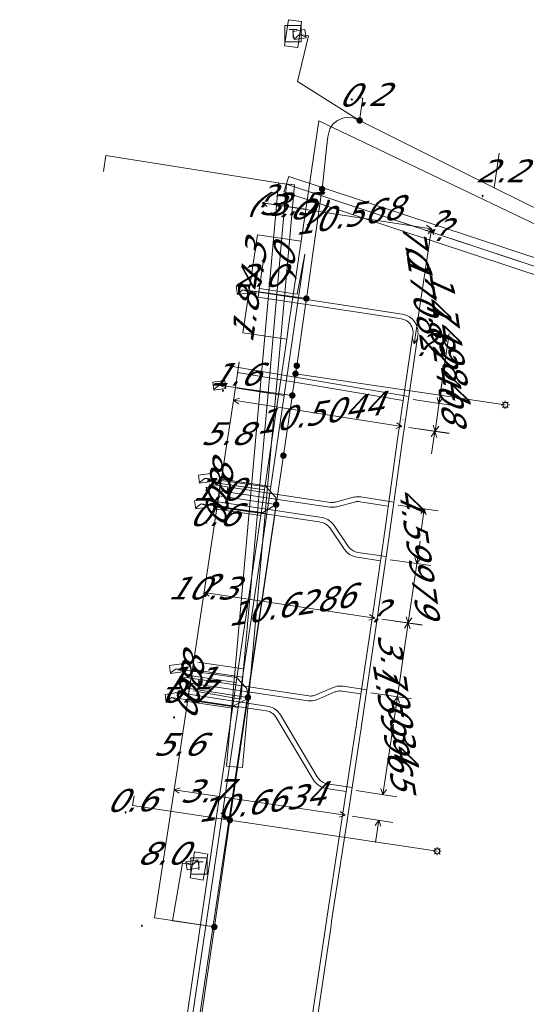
# Model space of a CAD drawing. Header units: metres. Extents: x 124576 to 133557, y 395865 to 402386.
# Tile 125 of 256: x 126336 to 126368, y 399528 to 399589. Entities that reach past the tile are written whole.
import ezdxf
from ezdxf.enums import TextEntityAlignment as Align

# ---------------------------------------------------------------- set-up
doc = ezdxf.new("R2010")
doc.units = ezdxf.units.M
doc.header["$MEASUREMENT"] = 0
for name, color, linetype, lineweight, true_color in [('LG_Datatransport_Reggefiber_Operator_BV', 3, 'Continuous', 13, 0x00ff00), ('LG_Datatransport_Ziggo_BV', 3, 'Continuous', 13, 0x00ff00), ('LG_Laag_Spanning', 7, 'Continuous', 13, 0x960000), ('LG_Laag_Spanning_Enexis_Netbeheer_BV', 7, 'Continuous', 13, 0x960000), ('LG_unet-4_Brabant_Water', 5, 'Continuous', 13, 0x0000ff), ('LG_warmte_Ennatuurlijk_BV', 7, 'Continuous', 13, 0x008080), ('MV_Datatransport_lijn', 3, 'Continuous', 0, 0x00ff00), ('MV_warmte_lijn', 7, 'Continuous', 0, 0x008080)]:
    doc.layers.add(name, color=color, linetype=linetype, lineweight=lineweight, true_color=true_color)
for name, color, linetype, lineweight in [('LG_Laag_Spanning_P_Enexis_Netbeheer_BV', 7, 'Continuous', 0), ('MV_Datatransport', 7, 'Continuous', 0), ('MV_Laag_Spanning', 7, 'Continuous', 0), ('MV_Laag_Spanning_lijn', 7, 'Continuous', 0), ('MV_Laag_Spanning_pijl', 7, 'Continuous', 0), ('MV_unet-4', 7, 'Continuous', 0), ('MV_warmte', 7, 'Continuous', 0)]:
    doc.layers.add(name, color=color, linetype=linetype, lineweight=lineweight)
doc.styles.add('Klic_Annotatie', font='verdanai.ttf', dxfattribs={"oblique": 20, "height": 1.4})

# ---------------------------------------------------------------- blocks, each defined once
blk = doc.blocks.new('Mof')
at = {"layer": 'LG_Laag_Spanning_P_Enexis_Netbeheer_BV'}
h = blk.add_hatch(color=256, dxfattribs=at)
edge = h.paths.add_edge_path()
edge.add_arc((0, 0), 2, 0, 360)
blk = doc.blocks.new('DeliveryPoint')
at = {"layer": 'LG_Laag_Spanning_P_Enexis_Netbeheer_BV', "flags": 128}
blk.add_lwpolyline([(-3.75, -2.5), (3.75, -2.5), (3.75, 2.5), (-3.75, 2.5), (-3.75, -2.5)], close=True, dxfattribs=at)
blk.add_lwpolyline([(-3.75, 2.5), (-3.75, 2.16), (0, 0), (3.75, 2.16)], dxfattribs=at)
blk = doc.blocks.new('Streetlight')
at = {"layer": 'LG_Laag_Spanning_P_Enexis_Netbeheer_BV'}
for p, q in [((-1.77, 1.77), (-1.06, 1.06)), ((0, 2.5), (0, 1.5)), ((1.77, 1.77), (1.06, 1.06)), ((-1.06, -1.06), (-1.77, -1.77)), ((0, -1.5), (0, -2.5)), ((1.06, -1.06), (1.77, -1.77))]:
    blk.add_line(p, q, dxfattribs=at)
at = {"layer": 'LG_Laag_Spanning_P_Enexis_Netbeheer_BV', "flags": 128}
for points in [[(-2.5, 0), (-1.5, 0)], [(1.5, 0), (2.5, 0)]]:
    blk.add_lwpolyline(points, dxfattribs=at)
at = {"layer": 'LG_Laag_Spanning_P_Enexis_Netbeheer_BV'}
blk.add_circle((0, 0), 1.5, dxfattribs=at)
blk = doc.blocks.new('Aansluitkast_1')
at = {"layer": 'LG_Laag_Spanning_P_Enexis_Netbeheer_BV'}
for p, q in [((-2.5, 2.5), (2.5, 2.5)), ((0, -2.5), (0, 2.5))]:
    blk.add_line(p, q, dxfattribs=at)
at = {"layer": 'LG_Laag_Spanning_P_Enexis_Netbeheer_BV', "flags": 128}
blk.add_lwpolyline([(-5, -5), (5, -5), (5, 5), (-5, 5), (-5, -5)], close=True, dxfattribs=at)
blk = doc.blocks.new('m_pijl')
at = {"layer": 'MV_Laag_Spanning_pijl'}
blk.add_hatch(color=7, dxfattribs=at).paths.add_polyline_path([(-1, -0.33), (-1, 0), (-1, 0.33), (0, 0)])
at = {"layer": 'MV_Laag_Spanning_pijl', "flags": 128}
blk.add_lwpolyline([(-1, 0), (-1, 0.33), (0, 0), (-1, -0.33), (-1, 0)], close=True, dxfattribs=at)

msp = doc.modelspace()

# ---------------------------------------------------------------- linework, layer by layer
at = {"layer": 'LG_Datatransport_Reggefiber_Operator_BV'}
for p, q in [((126352.76, 399578.322), (126353.074, 399579.271)), ((126353.074, 399579.271), (126402.556, 399562.876)), ((126349.22, 399542.919), (126352.42, 399578.844)), ((126350.216, 399542.83), (126353.416, 399578.756)), ((126351.787, 399565.915), (126352.917, 399578.797)), ((126352.42, 399578.844), (126353.416, 399578.756)), ((126352.917, 399578.797), (126378.806, 399570.219)), ((126352.76, 399578.322), (126402.241, 399561.927)), ((126350.01, 399566.198), (126351.787, 399565.915)), ((126351.285, 399560.251), (126351.787, 399565.915)), ((126349.157, 399560.564), (126351.285, 399560.251)), ((126351.133, 399558.533), (126351.285, 399560.251)), ((126348.895, 399558.835), (126351.133, 399558.533)), ((126350.281, 399548.91), (126351.133, 399558.533)), ((126347.456, 399549.333), (126350.281, 399548.91)), ((126349.22, 399542.919), (126350.216, 399542.83))]:
    msp.add_line(p, q, dxfattribs=at)
at = {"layer": 'LG_Datatransport_Reggefiber_Operator_BV', "flags": 128}
for points in [[(126341.641, 399579.578), (126341.791, 399580.567), (126352.917, 399578.797)], [(126352.916, 399578.796), (126378.806, 399570.219), (126402.398, 399562.401), (126402.556, 399562.349), (126402.968, 399562.279)], [(126347.187, 399547.556), (126350.115, 399547.048), (126350.281, 399548.91)]]:
    msp.add_lwpolyline(points, dxfattribs=at)
at = {"layer": 'LG_Datatransport_Ziggo_BV'}
for p, q in [((126351.141, 399575.67), (126353.825, 399575.274)), ((126353.053, 399570.039), (126353.825, 399575.274)), ((126350.237, 399569.637), (126352.936, 399569.24)), ((126352.936, 399569.24), (126353.053, 399570.039)), ((126351.567, 399559.945), (126352.936, 399569.24)), ((126348.844, 399560.346), (126351.567, 399559.945)), ((126351.334, 399558.362), (126351.567, 399559.945)), ((126348.607, 399558.764), (126351.334, 399558.362)), ((126349.819, 399548.073), (126351.334, 399558.362)), ((126347.065, 399548.479), (126349.819, 399548.073)), ((126349.586, 399546.49), (126349.819, 399548.073)), ((126344.979, 399515.221), (126349.586, 399546.49)), ((126349.586, 399546.49), (126346.828, 399546.896))]:
    msp.add_line(p, q, dxfattribs=at)
at = {"layer": 'LG_Datatransport_Ziggo_BV', "flags": 128}
for points in [[(126381.172, 399585.035), (126380.398, 399580.311), (126380.108, 399579.478), (126379.488, 399578.289), (126378.823, 399577.4), (126378.017, 399576.602), (126377.014, 399575.878), (126376.112, 399575.413), (126374.682, 399574.954), (126372.924, 399574.719), (126371.157, 399574.922), (126354.921, 399582.701), (126353.825, 399575.274)], [(126371.157, 399574.922), (126354.921, 399582.701), (126353.825, 399575.274), (126353.053, 399570.039), (126352.936, 399569.24), (126351.567, 399559.945), (126351.334, 399558.362), (126349.819, 399548.073), (126349.586, 399546.49), (126346.828, 399546.896)], [(126347.065, 399548.479), (126349.819, 399548.073), (126351.334, 399558.362), (126351.567, 399559.945), (126352.936, 399569.24), (126353.053, 399570.039), (126353.825, 399575.274), (126354.921, 399582.701), (126371.157, 399574.922)], [(126348.607, 399558.764), (126351.334, 399558.362), (126351.567, 399559.945), (126352.936, 399569.24), (126353.053, 399570.039), (126353.825, 399575.274), (126354.921, 399582.701), (126371.157, 399574.922)], [(126348.844, 399560.346), (126351.567, 399559.945), (126352.936, 399569.24), (126353.053, 399570.039), (126353.825, 399575.274), (126354.921, 399582.701), (126371.157, 399574.922)], [(126350.237, 399569.637), (126352.936, 399569.24), (126353.053, 399570.039), (126353.825, 399575.274), (126354.921, 399582.701), (126371.157, 399574.922)], [(126371.157, 399574.922), (126354.921, 399582.701), (126353.825, 399575.274), (126351.141, 399575.67)]]:
    msp.add_lwpolyline(points, dxfattribs=at)
at = {"layer": 'LG_Laag_Spanning', "flags": 128}
for points in [[(126353.604, 399587.21), (126353.605, 399587.21), (126353.606, 399587.211), (126353.608, 399587.211), (126353.609, 399587.212), (126353.61, 399587.213), (126353.611, 399587.214), (126353.611, 399587.215), (126353.612, 399587.216), (126353.613, 399587.217), (126353.613, 399587.219), (126353.851, 399588.801), (126353.851, 399588.802), (126353.851, 399588.803), (126353.851, 399588.804), (126353.85, 399588.806), (126353.85, 399588.807), (126353.849, 399588.808), (126353.848, 399588.809), (126353.848, 399588.81), (126353.846, 399588.81), (126353.845, 399588.811), (126353.844, 399588.812), (126353.842, 399588.812), (126353.052, 399588.931), (126353.05, 399588.931), (126353.049, 399588.931), (126353.048, 399588.931), (126353.047, 399588.93), (126353.045, 399588.93), (126353.044, 399588.929), (126353.043, 399588.928), (126353.042, 399588.928), (126353.042, 399588.926), (126353.041, 399588.925), (126353.041, 399588.924), (126353.04, 399588.922), (126352.802, 399587.34), (126352.802, 399587.339), (126352.802, 399587.338), (126352.802, 399587.337), (126352.803, 399587.336), (126352.803, 399587.334), (126352.804, 399587.333), (126352.805, 399587.332), (126352.806, 399587.331), (126352.807, 399587.331), (126352.808, 399587.33), (126352.809, 399587.33), (126352.811, 399587.329), (126353.602, 399587.21), (126353.603, 399587.21), (126353.604, 399587.21)], [(126347.784, 399535.895), (126347.785, 399535.895), (126347.786, 399535.896), (126347.787, 399535.896), (126347.789, 399535.897), (126347.79, 399535.897), (126347.79, 399535.898), (126347.791, 399535.899), (126347.792, 399535.9), (126347.792, 399535.902), (126347.793, 399535.903), (126348.071, 399537.479), (126348.071, 399537.481), (126348.071, 399537.482), (126348.071, 399537.483), (126348.07, 399537.484), (126348.07, 399537.485), (126348.069, 399537.487), (126348.069, 399537.488), (126348.068, 399537.488), (126348.067, 399537.489), (126348.066, 399537.49), (126348.064, 399537.49), (126348.063, 399537.491), (126347.275, 399537.63), (126347.274, 399537.63), (126347.272, 399537.63), (126347.271, 399537.63), (126347.27, 399537.629), (126347.269, 399537.629), (126347.268, 399537.628), (126347.267, 399537.628), (126347.266, 399537.627), (126347.265, 399537.626), (126347.264, 399537.625), (126347.264, 399537.623), (126347.263, 399537.622), (126346.985, 399536.046), (126346.985, 399536.045), (126346.985, 399536.043), (126346.985, 399536.042), (126346.986, 399536.041), (126346.986, 399536.04), (126346.987, 399536.039), (126346.987, 399536.037), (126346.988, 399536.037), (126346.989, 399536.036), (126346.99, 399536.035), (126346.992, 399536.035), (126346.993, 399536.034), (126347.781, 399535.895), (126347.783, 399535.895), (126347.784, 399535.895)]]:
    msp.add_lwpolyline(points, dxfattribs=at)
at = {"layer": 'LG_Laag_Spanning_Enexis_Netbeheer_BV'}
for p, q in [((126353.48, 399567.107), (126366.402, 399565.185)), ((126349.435, 399539.587), (126362.208, 399537.669))]:
    msp.add_line(p, q, dxfattribs=at)
at = {"layer": 'LG_Laag_Spanning_Enexis_Netbeheer_BV', "flags": 128}
for points in [[(126357.429, 399582.719), (126353.594, 399585.123), (126354.269, 399587.929), (126353.722, 399588.011)], [(126352.73, 399562.058), (126353.27, 399565.696), (126353.28, 399565.764), (126353.48, 399567.107), (126353.553, 399567.599), (126354.068, 399571.199), (126354.146, 399571.743), (126354.206, 399572.156), (126354.569, 399574.665), (126355.064, 399578.13), (126355.114, 399578.486), (126355.396, 399581.015), (126355.468, 399581.7), (126355.59, 399582.198), (126355.783, 399582.493), (126356.063, 399582.713), (126356.394, 399582.851), (126356.484, 399582.873), (126356.745, 399582.906), (126357.004, 399582.872), (126357.067, 399582.856), (126357.429, 399582.719), (126358.454, 399582.206), (126365.806, 399578.525), (126373.303, 399574.819)], [(126353.553, 399567.599), (126354.068, 399571.199), (126354.146, 399571.743), (126354.206, 399572.156), (126354.569, 399574.665), (126355.064, 399578.13), (126355.114, 399578.486), (126355.396, 399581.015), (126355.468, 399581.7), (126355.59, 399582.198), (126355.783, 399582.493), (126356.063, 399582.713), (126356.394, 399582.851), (126356.484, 399582.873), (126356.745, 399582.906), (126357.004, 399582.872), (126357.067, 399582.856), (126357.429, 399582.719), (126358.454, 399582.206), (126365.806, 399578.525), (126373.303, 399574.819)], [(126355.114, 399578.486), (126355.396, 399581.015), (126355.468, 399581.7), (126355.59, 399582.198), (126355.783, 399582.493), (126356.063, 399582.713), (126356.394, 399582.851), (126356.484, 399582.873), (126356.745, 399582.906), (126357.004, 399582.872), (126357.067, 399582.856), (126357.429, 399582.719), (126358.454, 399582.206), (126365.806, 399578.525), (126373.303, 399574.819)], [(126355.114, 399578.486), (126355.396, 399581.015), (126355.468, 399581.7), (126355.59, 399582.198), (126355.783, 399582.493), (126356.063, 399582.713), (126356.394, 399582.851), (126356.484, 399582.873), (126356.745, 399582.906), (126357.004, 399582.872), (126357.067, 399582.856), (126357.429, 399582.719), (126358.454, 399582.206), (126365.806, 399578.525), (126373.303, 399574.819)], [(126347.537, 399526.56), (126348.476, 399533.005), (126349.435, 399539.587), (126349.453, 399539.709), (126350.545, 399547.155), (126350.617, 399547.649), (126350.632, 399547.748), (126352.277, 399558.969), (126352.287, 399559.037), (126352.73, 399562.058), (126353.27, 399565.696), (126353.28, 399565.764), (126353.48, 399567.107), (126353.553, 399567.599), (126354.068, 399571.199), (126354.146, 399571.743), (126354.206, 399572.156), (126354.569, 399574.665), (126355.064, 399578.13), (126355.114, 399578.486)], [(126353.553, 399567.599), (126354.068, 399571.199), (126354.146, 399571.743), (126354.206, 399572.156), (126354.569, 399574.665), (126355.064, 399578.13), (126355.114, 399578.486)], [(126354.146, 399571.743), (126351.223, 399572.146), (126350.232, 399572.283)], [(126347.537, 399526.56), (126348.476, 399533.005), (126349.435, 399539.587), (126349.453, 399539.709), (126350.545, 399547.155), (126350.617, 399547.649), (126350.632, 399547.748), (126352.277, 399558.969), (126352.287, 399559.037), (126352.73, 399562.058), (126353.27, 399565.696), (126353.28, 399565.764), (126353.48, 399567.107), (126353.553, 399567.599)], [(126352.73, 399562.058), (126353.27, 399565.696), (126353.28, 399565.764), (126353.48, 399567.107), (126353.553, 399567.599)], [(126353.28, 399565.764), (126349.773, 399566.254), (126348.783, 399566.393)], [(126347.537, 399526.56), (126348.476, 399533.005), (126349.435, 399539.587), (126349.453, 399539.709), (126350.545, 399547.155), (126350.617, 399547.649), (126350.632, 399547.748), (126352.277, 399558.969), (126352.287, 399559.037), (126352.73, 399562.058), (126336.485, 399453.421)], [(126347.537, 399526.56), (126348.476, 399533.005), (126349.435, 399539.587), (126349.453, 399539.709), (126350.545, 399547.155), (126350.617, 399547.649), (126350.632, 399547.748), (126352.277, 399558.969), (126352.287, 399559.037), (126352.73, 399562.058), (126336.485, 399453.421)], [(126347.537, 399526.56), (126348.476, 399533.005), (126349.435, 399539.587), (126349.453, 399539.709), (126350.545, 399547.155), (126350.617, 399547.649), (126350.632, 399547.748), (126352.277, 399558.969), (126352.287, 399559.037), (126352.73, 399562.058), (126336.485, 399453.421)], [(126347.537, 399526.56), (126348.476, 399533.005), (126349.435, 399539.587), (126349.453, 399539.709), (126350.545, 399547.155), (126350.617, 399547.649), (126350.632, 399547.748), (126352.277, 399558.969), (126352.287, 399559.037), (126352.73, 399562.058)], [(126347.537, 399526.56), (126348.476, 399533.005), (126349.435, 399539.587), (126349.453, 399539.709), (126350.545, 399547.155), (126350.617, 399547.649), (126350.632, 399547.748), (126352.277, 399558.969), (126352.287, 399559.037), (126352.73, 399562.058)], [(126352.287, 399559.037), (126352.267, 399559.477), (126351.67, 399560.133), (126348.898, 399560.521), (126347.908, 399560.659)], [(126352.287, 399559.037), (126351.467, 399558.546), (126351.374, 399558.559), (126348.657, 399558.939), (126347.666, 399559.077)], [(126350.545, 399547.155), (126350.481, 399547.703), (126349.832, 399548.373), (126347.107, 399548.777), (126346.117, 399548.924)], [(126350.545, 399547.155), (126350.487, 399547.049), (126349.572, 399546.591), (126346.835, 399546.998), (126345.846, 399547.145)], [(126348.476, 399533.005), (126345.903, 399533.387), (126346.511, 399536.939), (126347.134, 399536.832)]]:
    msp.add_lwpolyline(points, dxfattribs=at)
at = {"layer": 'LG_unet-4_Brabant_Water'}
for p, q in [((126349.77, 399566.24), (126352.77, 399565.76)), ((126348.91, 399560.6), (126351.95, 399560.15)), ((126348.65, 399558.87), (126351.7, 399558.46)), ((126347.12, 399548.88), (126350.22, 399548.41)), ((126346.83, 399547), (126349.94, 399546.54))]:
    msp.add_line(p, q, dxfattribs=at)
at = {"layer": 'LG_unet-4_Brabant_Water', "flags": 128}
for points in [[(126354.06, 399574.47), (126352.77, 399565.76), (126351.95, 399560.15), (126351.7, 399558.46), (126350.29, 399548.91), (126350.22, 399548.41), (126350.02, 399547.06), (126349.94, 399546.54), (126345.45, 399516.15), (126345.4, 399515.75), (126343.75, 399504.58), (126342.97, 399499.32)], [(126351.25, 399572.35), (126353.58, 399572.02), (126354.06, 399574.47)]]:
    msp.add_lwpolyline(points, dxfattribs=at)
at = {"layer": 'LG_warmte_Ennatuurlijk_BV'}
for p, q in [((126350.531, 399572.237), (126351.223, 399572.131)), ((126351.268, 399572.427), (126351.177, 399571.834)), ((126350.014, 399567.781), (126349.913, 399567.19)), ((126349.273, 399567.604), (126349.963, 399567.486)), ((126360.106, 399565.457), (126349.913, 399567.19)), ((126360.465, 399565.699), (126349.963, 399567.486)), ((126348.893, 399560.49), (126348.803, 399559.897)), ((126348.156, 399560.298), (126348.848, 399560.194)), ((126348.005, 399559.31), (126348.697, 399559.205)), ((126348.742, 399559.502), (126348.652, 399558.909)), ((126346.346, 399548.435), (126347.038, 399548.331)), ((126347.083, 399548.627), (126346.994, 399548.034)), ((126346.932, 399547.639), (126346.843, 399547.046)), ((126346.195, 399547.447), (126346.888, 399547.342))]:
    msp.add_line(p, q, dxfattribs=at)
at = {"layer": 'LG_warmte_Ennatuurlijk_BV', "flags": 128}
for points in [[(126360.94, 399568.933), (126361.009, 399569.453), (126361.024, 399569.593), (126361.023, 399569.715), (126361.01, 399569.83), (126360.981, 399569.963), (126360.918, 399570.13), (126360.844, 399570.265), (126360.767, 399570.371), (126360.659, 399570.486), (126360.499, 399570.611), (126360.381, 399570.678), (126360.215, 399570.744), (126360.056, 399570.781), (126351.223, 399572.131)], [(126360.623, 399568.979), (126360.712, 399569.492), (126360.724, 399569.607), (126360.723, 399569.697), (126360.714, 399569.781), (126360.692, 399569.878), (126360.645, 399570.005), (126360.59, 399570.104), (126360.536, 399570.18), (126360.456, 399570.264), (126360.332, 399570.361), (126360.251, 399570.407), (126360.126, 399570.457), (126360, 399570.486), (126351.177, 399571.834)], [(126354.511, 399527.481), (126355.384, 399533.388), (126355.387, 399533.409), (126355.426, 399533.662), (126356.293, 399539.348), (126357.202, 399545.269), (126357.206, 399545.294), (126357.244, 399545.554), (126358.073, 399551.203), (126358.93, 399557.12), (126358.932, 399557.132), (126358.971, 399557.409), (126359.755, 399563.064), (126360.623, 399568.979)], [(126354.827, 399527.433), (126355.665, 399533.098), (126355.701, 399533.341), (126355.704, 399533.361), (126356.609, 399539.3), (126357.482, 399544.987), (126357.518, 399545.221), (126357.522, 399545.246), (126358.39, 399551.157), (126359.207, 399556.799), (126359.247, 399557.074), (126359.249, 399557.087), (126360.071, 399563.018), (126360.94, 399568.933)], [(126359.183, 399558.945), (126357.463, 399559.216), (126357.404, 399559.223), (126357.36, 399559.226), (126357.317, 399559.227), (126357.265, 399559.224), (126357.223, 399559.22), (126357.16, 399559.21), (126357.108, 399559.198), (126356.018, 399558.904), (126355.964, 399558.892), (126355.895, 399558.88), (126355.819, 399558.873), (126355.75, 399558.87), (126355.676, 399558.872), (126355.594, 399558.879), (126348.803, 399559.897)], [(126359.541, 399559.197), (126357.504, 399559.513), (126357.432, 399559.522), (126357.372, 399559.526), (126357.312, 399559.527), (126357.243, 399559.524), (126357.184, 399559.518), (126357.102, 399559.504), (126357.034, 399559.489), (126355.947, 399559.195), (126355.906, 399559.186), (126355.855, 399559.178), (126355.798, 399559.172), (126355.748, 399559.17), (126355.693, 399559.171), (126355.63, 399559.177), (126348.848, 399560.194)], [(126359.067, 399555.831), (126357.323, 399556.091), (126357.229, 399556.109), (126357.165, 399556.128), (126357.074, 399556.164), (126357.005, 399556.2), (126356.941, 399556.241), (126356.877, 399556.291), (126356.82, 399556.346), (126356.74, 399556.442), (126355.85, 399557.755), (126355.794, 399557.832), (126355.719, 399557.916), (126355.649, 399557.982), (126355.555, 399558.056), (126355.461, 399558.115), (126355.367, 399558.163), (126355.261, 399558.204), (126355.137, 399558.238), (126354.984, 399558.263), (126348.697, 399559.205)], [(126358.707, 399555.58), (126357.273, 399555.795), (126357.159, 399555.817), (126357.068, 399555.843), (126356.948, 399555.891), (126356.854, 399555.941), (126356.767, 399555.996), (126356.681, 399556.064), (126356.6, 399556.141), (126356.5, 399556.262), (126355.605, 399557.582), (126355.56, 399557.643), (126355.504, 399557.707), (126355.454, 399557.754), (126355.383, 399557.81), (126355.313, 399557.854), (126355.244, 399557.888), (126355.166, 399557.919), (126355.073, 399557.944), (126354.937, 399557.966), (126348.653, 399558.909)], [(126357.87, 399547.617), (126356.403, 399547.836), (126356.338, 399547.845), (126356.236, 399547.851), (126356.129, 399547.847), (126356.036, 399547.836), (126355.932, 399547.814), (126355.856, 399547.791), (126355.792, 399547.768), (126354.691, 399547.293), (126354.621, 399547.27), (126354.565, 399547.256), (126354.491, 399547.244), (126354.435, 399547.239), (126354.37, 399547.238), (126354.288, 399547.244), (126347.038, 399548.331)], [(126357.51, 399547.367), (126356.361, 399547.539), (126356.309, 399547.546), (126356.232, 399547.551), (126356.152, 399547.548), (126356.085, 399547.54), (126356.006, 399547.523), (126355.951, 399547.506), (126355.903, 399547.489), (126354.797, 399547.012), (126354.704, 399546.981), (126354.625, 399546.962), (126354.528, 399546.946), (126354.45, 399546.939), (126354.361, 399546.938), (126354.255, 399546.946), (126346.994, 399548.034)], [(126356.6, 399541.352), (126355.392, 399541.531), (126355.293, 399541.55), (126355.192, 399541.579), (126355.061, 399541.633), (126354.954, 399541.692), (126354.888, 399541.736), (126354.807, 399541.8), (126354.727, 399541.876), (126354.648, 399541.968), (126354.563, 399542.098), (126352.291, 399545.916), (126352.229, 399546.005), (126352.186, 399546.056), (126352.128, 399546.113), (126352.071, 399546.159), (126352.002, 399546.206), (126351.91, 399546.254), (126351.86, 399546.275), (126351.775, 399546.301), (126351.669, 399546.322), (126346.843, 399547.046)], [(126356.962, 399541.6), (126355.442, 399541.827), (126355.363, 399541.842), (126355.291, 399541.863), (126355.19, 399541.904), (126355.11, 399541.948), (126355.064, 399541.979), (126355.004, 399542.027), (126354.945, 399542.083), (126354.888, 399542.15), (126354.817, 399542.257), (126352.544, 399546.078), (126352.467, 399546.188), (126352.405, 399546.261), (126352.328, 399546.337), (126352.25, 399546.4), (126352.155, 399546.464), (126352.037, 399546.526), (126351.962, 399546.557), (126351.849, 399546.593), (126351.72, 399546.618), (126346.888, 399547.342)]]:
    msp.add_lwpolyline(points, dxfattribs=at)
at = {"layer": 'MV_Datatransport_lijn'}
for p, q in [((126351.437, 399577.643), (126354.116, 399577.248)), ((126350.504, 399571.417), (126351.141, 399575.67)), ((126350.504, 399571.417), (126350.237, 399569.637)), ((126348.725, 399559.555), (126348.844, 399560.346)), ((126348.725, 399559.555), (126348.607, 399558.764)), ((126346.947, 399547.688), (126347.065, 399548.479)), ((126346.947, 399547.688), (126346.828, 399546.896))]:
    msp.add_line(p, q, dxfattribs=at)
at = {"layer": 'MV_Laag_Spanning_lijn'}
for p, q in [((126357.631, 399584.087), (126357.429, 399582.719)), ((126348.754, 399559.577), (126352.287, 399559.037)), ((126346.943, 399547.704), (126350.545, 399547.155)), ((126343.443, 399540.487), (126349.435, 399539.587)), ((126344.787, 399533.567), (126348.476, 399533.005))]:
    msp.add_line(p, q, dxfattribs=at)
at = {"layer": 'MV_Laag_Spanning_pijl'}
for p, q in [((126357.476, 399584.11), (126357.631, 399584.087)), ((126366.032, 399580.707), (126365.713, 399578.572)), ((126351.418, 399577.641), (126354.919, 399577.106)), ((126351.5, 399574.127), (126351.223, 399572.146)), ((126350.014, 399567.836), (126349.773, 399566.254)), ((126349.773, 399566.254), (126348.898, 399560.521)), ((126348.754, 399559.577), (126348.898, 399560.521)), ((126348.657, 399558.939), (126348.754, 399559.577)), ((126347.107, 399548.777), (126348.657, 399558.939)), ((126346.943, 399547.704), (126347.107, 399548.777)), ((126346.835, 399546.998), (126346.943, 399547.704)), ((126345.991, 399541.462), (126346.835, 399546.998)), ((126343.532, 399541.08), (126343.443, 399540.487)), ((126345.991, 399541.462), (126344.787, 399533.567)), ((126345.991, 399541.462), (126349.631, 399540.921))]:
    msp.add_line(p, q, dxfattribs=at)
at = {"layer": 'MV_warmte_lijn'}
for p, q in [((126351.418, 399577.641), (126351.788, 399577.76)), ((126351.418, 399577.641), (126351.736, 399577.416)), ((126351.418, 399577.641), (126361.865, 399576.045)), ((126361.865, 399576.045), (126361.547, 399576.269)), ((126360.781, 399568.956), (126361.865, 399576.045)), ((126361.865, 399576.045), (126361.494, 399575.925)), ((126361.865, 399576.045), (126361.64, 399575.727)), ((126361.865, 399576.045), (126361.984, 399575.674)), ((126362.317, 399565.281), (126362.95, 399569.592)), ((126360.781, 399568.956), (126360.662, 399569.326)), ((126360.781, 399568.956), (126361.006, 399569.274)), ((126362.077, 399563.561), (126362.717, 399568.128)), ((126349.723, 399565.912), (126349.723, 399565.915)), ((126349.655, 399565.485), (126350.026, 399565.603)), ((126349.655, 399565.485), (126349.972, 399565.259)), ((126349.655, 399565.485), (126360.032, 399563.85)), ((126360.716, 399565.516), (126363.178, 399565.154)), ((126362.317, 399565.281), (126362.196, 399565.65)), ((126362.317, 399565.281), (126362.54, 399565.6)), ((126360.032, 399563.85), (126359.715, 399564.076)), ((126360.099, 399564.277), (126360.1, 399564.28)), ((126360.032, 399563.85), (126359.661, 399563.733)), ((126360.462, 399563.787), (126362.939, 399563.44)), ((126360.462, 399563.784), (126362.924, 399563.423)), ((126362.063, 399563.549), (126361.841, 399563.23)), ((126362.063, 399563.549), (126361.861, 399562.172)), ((126362.077, 399563.561), (126361.953, 399563.93)), ((126362.063, 399563.549), (126362.185, 399563.18)), ((126362.077, 399563.561), (126362.298, 399563.882)), ((126359.793, 399559.01), (126362.27, 399558.663)), ((126361.408, 399558.784), (126361.188, 399558.463)), ((126361.408, 399558.784), (126361.215, 399557.405)), ((126361.408, 399558.784), (126361.532, 399558.415)), ((126360.954, 399555.406), (126361.153, 399556.783)), ((126360.423, 399551.741), (126361.08, 399556.231)), ((126359.318, 399555.643), (126361.815, 399555.281)), ((126360.954, 399555.406), (126360.831, 399555.775)), ((126360.954, 399555.406), (126361.176, 399555.725)), ((126347.845, 399553.619), (126348.215, 399553.74)), ((126347.845, 399553.619), (126348.164, 399553.396)), ((126347.845, 399553.619), (126358.357, 399552.043)), ((126358.357, 399552.043), (126357.987, 399551.923)), ((126358.357, 399552.043), (126358.038, 399552.267)), ((126358.787, 399551.981), (126361.284, 399551.619)), ((126358.787, 399551.98), (126361.283, 399551.615)), ((126360.423, 399551.741), (126360.301, 399552.11)), ((126360.423, 399551.741), (126360.645, 399552.06)), ((126360.423, 399551.744), (126359.767, 399547.216)), ((126360.423, 399551.744), (126360.201, 399551.424)), ((126360.423, 399551.744), (126360.545, 399551.374)), ((126358.121, 399547.429), (126360.617, 399547.063)), ((126359.756, 399547.189), (126359.534, 399546.87)), ((126359.756, 399547.189), (126359.555, 399545.812)), ((126359.756, 399547.189), (126359.878, 399546.82)), ((126358.857, 399541.157), (126359.524, 399545.5)), ((126345.991, 399541.462), (126346.361, 399541.583)), ((126358.857, 399541.157), (126358.738, 399541.528)), ((126345.991, 399541.462), (126346.31, 399541.239)), ((126345.991, 399541.462), (126356.539, 399539.895)), ((126357.211, 399541.41), (126359.717, 399541.025)), ((126358.857, 399541.157), (126359.082, 399541.475)), ((126356.539, 399539.895), (126356.169, 399539.774)), ((126356.539, 399539.895), (126356.22, 399540.118)), ((126356.969, 399539.829), (126359.474, 399539.444)), ((126358.614, 399539.576), (126358.39, 399539.259)), ((126358.614, 399539.576), (126358.403, 399538.2)), ((126358.614, 399539.576), (126358.734, 399539.206))]:
    msp.add_line(p, q, dxfattribs=at)

# ---------------------------------------------------------------- block references
at = {"layer": 'LG_Laag_Spanning_P_Enexis_Netbeheer_BV', "xscale": 0.1, "yscale": 0.1, "zscale": 0.1}
for name, p in [('Aansluitkast_1', (126353.326, 399588.07)), ('Mof', (126357.429, 399582.719)), ('Mof', (126353.48, 399567.107)), ('Streetlight', (126366.402, 399565.185)), ('Mof', (126349.435, 399539.587)), ('Streetlight', (126362.208, 399537.669)), ('Aansluitkast_1', (126347.528, 399536.763)), ('Mof', (126348.476, 399533.005))]:
    msp.add_blockref(name, p, dxfattribs=at)
at = {"layer": 'LG_Laag_Spanning_P_Enexis_Netbeheer_BV'}
for name, p, xscale, yscale, zscale, rotation in [('DeliveryPoint', (126353.722, 399588.011), 0.1, 0.1, 0.1, 189), ('Mof', (126355.114, 399578.486), 0.1, 0.1, 0.1, 359), ('DeliveryPoint', (126350.232, 399572.283), 0.1, 0.1, 0.1, 188), ('Mof', (126354.146, 399571.743), 0.1, 0.1, 0.1, 278), ('Mof', (126353.553, 399567.599), 0.1, 0.1, 0.1, 359), ('DeliveryPoint', (126348.783, 399566.393), 0.1, 0.1, 0.1, 188), ('Mof', (126353.28, 399565.764), 0.1, 0.1, 0.1, 278), ('Mof', (126352.73, 399562.058), 0.1, 0.1, 0.1, 359), ('DeliveryPoint', (126347.908, 399560.659), 0.1, 0.1, 0.1, 188), ('DeliveryPoint', (126347.666, 399559.077), 0.1, 0.1, 0.1, 188), ('Mof', (126352.287, 399559.037), 0.1, 0.1, 0.1, 278), ('DeliveryPoint', (126346.117, 399548.924), 0.1, 0.1, 0.1, 188), ('DeliveryPoint', (126345.846, 399547.145), 0.1, 0.1, 0.1, 188), ('Mof', (126350.545, 399547.155), 0.1, 0.1, 0.1, 278), ('DeliveryPoint', (126347.134, 399536.832), 0.09999999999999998, 0.09999999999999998, 0.09999999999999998, 9.999999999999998)]:
    msp.add_blockref(name, p, dxfattribs=dict(at, xscale=xscale, yscale=yscale, zscale=zscale, rotation=rotation))
at = {"layer": 'MV_Laag_Spanning_pijl'}
for p, xscale, yscale, zscale, rotation in [((126357, 399584), 0.1, 0.1, 0.1, 351.9999999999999), ((126365, 399578), 0.1, 0.1, 0.1, 262), ((126354, 399577), 0.1, 0.1, 0.1, 351.9999999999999), ((126351, 399572), 0.09999999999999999, 0.09999999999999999, 0.09999999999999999, 263), ((126349, 399566), 0.1, 0.1, 0.1, 262), ((126348, 399560), 0.1, 0.1, 0.1, 81), ((126348, 399560), 0.1, 0.1, 0.1, 262), ((126348, 399559), 0.1, 0.1, 0.1, 81), ((126348, 399558), 0.1, 0.1, 0.1, 81), ((126347, 399548), 0.1, 0.1, 0.1, 81), ((126346, 399547), 0.1, 0.1, 0.1, 81), ((126346, 399546), 0.1, 0.1, 0.1, 81), ((126343, 399540), 0.1, 0.1, 0.1, 262), ((126349, 399540), 0.1, 0.1, 0.1, 351.9999999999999), ((126344, 399533), 0.1, 0.1, 0.1, 262)]:
    msp.add_blockref('m_pijl', p, dxfattribs=dict(at, xscale=xscale, yscale=yscale, zscale=zscale, rotation=rotation))

# ---------------------------------------------------------------- texts
at = {"layer": 'MV_Datatransport', "style": 'Klic_Annotatie', "oblique": 20}
for s, rotation, p in [('(3.0)', 352, (126352.777, 399577.446)), ('4.3', 81, (126350.823, 399573.544)), ('1.8', 81, (126350.371, 399570.527)), ('0.8', 81, (126348.785, 399559.951)), ('0.8', 82, (126348.666, 399559.16)), ('0.8', 82, (126347.006, 399548.084)), ('0.8', 81, (126346.888, 399547.292))]:
    msp.add_text(s, height=1.4, rotation=rotation, dxfattribs=at).set_placement(p, align=Align.MIDDLE_CENTER)
at = {"layer": 'MV_Laag_Spanning', "style": 'Klic_Annotatie', "oblique": 20}
for s, p in [('0.2', (126357.583, 399584.296)), ('3.5', (126353.199, 399577.571)), ('0.6', (126343.29, 399540.813)), ('3.7', (126347.84, 399541.389))]:
    msp.add_text(s, height=1.4, rotation=1, dxfattribs=at).set_placement(p, align=Align.MIDDLE_CENTER)
for s, p in [('2.2', (126366.07, 399579.61)), ('2.0', (126351.163, 399573.164)), ('1.6', (126349.696, 399567.075)), ('5.8', (126349.138, 399563.418)), ('1.0', (126348.588, 399559.984)), ('0.6', (126348.389, 399558.413)), ('10.3', (126347.684, 399553.888)), ('1.1', (126346.827, 399548.343)), ('0.7', (126346.694, 399547.522)), ('5.6', (126346.215, 399544.26)), ('8.0', (126345.191, 399537.545))]:
    msp.add_text(s, height=1.4, dxfattribs=at).set_placement(p, align=Align.MIDDLE_CENTER)
at = {"layer": 'MV_unet-4', "style": 'Klic_Annotatie', "oblique": 20}
for rotation, p in [(83.9, (126352.71, 399573.91)), (88.6, (126361, 399573.34))]:
    msp.add_text(',0', height=1.4, rotation=rotation, dxfattribs=at).set_placement(p, align=Align.MIDDLE_CENTER)
at = {"layer": 'MV_warmte', "style": 'Klic_Annotatie', "oblique": 20}
for p in [(126351.484, 399578.071), (126361.93, 399576.475), (126362.295, 399575.979), (126361.212, 399568.89), (126347.91, 399554.049), (126358.421, 399552.473)]:
    msp.add_text('?', height=1.4, dxfattribs=at).set_placement(p, align=Align.MIDDLE_CENTER)
for s, rotation, p in [('10.568', 9, (126356.641, 399576.843)), ('7.17082', 279, (126361.323, 399572.5)), ('1.74984', 278, (126362.95, 399569.592)), ('4.82408', 278, (126362.717, 399568.128)), ('10.5044', 9, (126354.844, 399564.668)), ('4.59979', 278, (126361.08, 399556.231)), ('10.6286', 9, (126353.101, 399552.831)), ('3.70034', 278, (126359.767, 399547.216)), ('1.59965', 279, (126359.524, 399545.5)), ('10.6634', 8, (126351.265, 399540.678))]:
    msp.add_text(s, height=1.4, rotation=rotation, dxfattribs=at).set_placement(p, align=Align.MIDDLE_CENTER)

doc.saveas('drawing.dxf')
